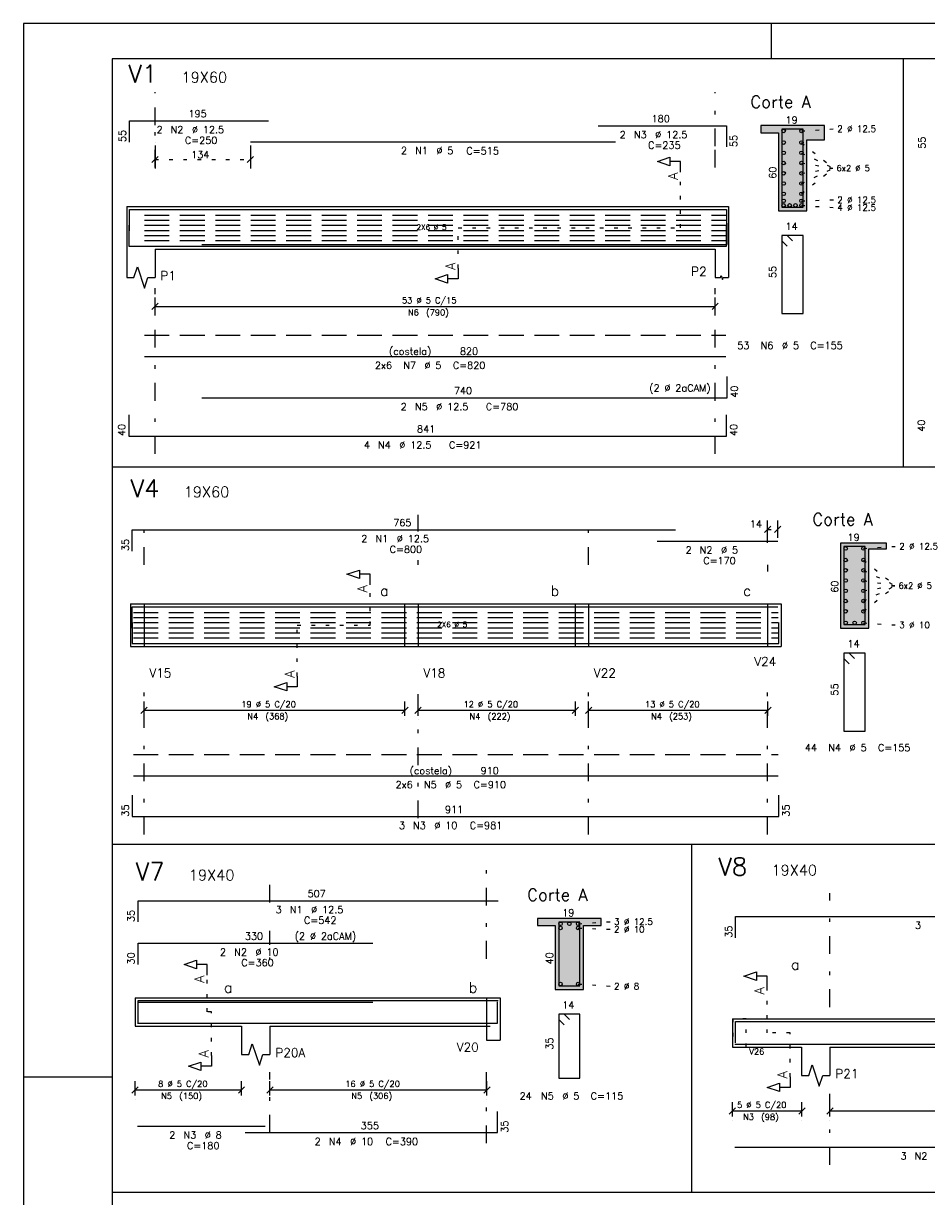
# Model space of a CAD drawing. Extents: x 0 to 84.1, y 0 to 59.4.
# Tile 3 of 17: x 0 to 25.5, y 26.3 to 59.4. Entities that reach past the tile are written whole.
import ezdxf

# ---------------------------------------------------------------- set-up
doc = ezdxf.new("R2010")
doc.units = 0
for name, pattern in [('ESTILO_TQS_0001', [1, 0.7, -0.3]), ('ESTILO_TQS_0002', [0.4, 0.1, -0.3]), ('ESTILO_TQS_0003', [1.5, 0.5, -0.4, 0.1, -0.5])]:
    doc.linetypes.add(name, pattern=pattern)
for name, color, linetype in [('1', 7, 'CONTINUOUS'), ('10', 10, 'CONTINUOUS'), ('12', 12, 'CONTINUOUS'), ('14', 14, 'CONTINUOUS'), ('2', 2, 'CONTINUOUS'), ('3', 3, 'CONTINUOUS'), ('4', 4, 'CONTINUOUS'), ('5', 3, 'CONTINUOUS')]:
    doc.layers.add(name, color=color, linetype=linetype)
doc.styles.get("Standard").update_dxf_attribs({"font": 'ROMANS.SHX'})

msp = doc.modelspace()

# ---------------------------------------------------------------- linework, layer by layer
at = {"layer": '1', "linetype": 'CONTINUOUS'}
for p, q in [((84.099998, 59.400009), (0, 59.400009)), ((0, 59.400009), (0, 0)), ((21.1, 58.400009), (21.1, 59.400009)), ((24.811825, 58.4), (24.811825, 46.901849)), ((22.596458, 56.519334), (20.796458, 56.519334)), ((20.796458, 56.319334), (21.296458, 56.319334)), ((21.296458, 56.319334), (21.296458, 54.119334)), ((22.096458, 54.119334), (22.096458, 56.119334)), ((22.096458, 56.119334), (22.596458, 56.119334)), ((2.912786, 54.236278), (2.912786, 53.036278)), ((2.912786, 54.236278), (3.712786, 54.236278)), ((3.712786, 54.236278), (19.512786, 54.236278)), ((19.512786, 54.236278), (19.892786, 54.236278)), ((19.892786, 54.236278), (19.892786, 53.036278)), ((21.296458, 54.119334), (22.096458, 54.119334)), ((2.912786, 53.036278), (2.912786, 52.236278)), ((3.712786, 53.036278), (19.512786, 53.036278)), ((3.712786, 53.036278), (3.712786, 52.236278)), ((19.512786, 53.036278), (19.512786, 52.236278)), ((19.892786, 53.036278), (19.892786, 52.236278)), ((2.5, 46.901849), (71.1903, 46.901849)), ((24.345514, 44.747177), (23.045514, 44.747177)), ((23.045514, 44.747177), (23.045514, 42.347177)), ((23.845514, 42.347177), (23.845514, 44.587177)), ((23.845514, 44.587177), (24.345514, 44.587177)), ((3.02091, 43.03231), (3.02091, 41.83231)), ((3.02091, 43.03231), (3.02091, 41.83231)), ((3.02091, 43.03231), (3.02091, 41.83231)), ((3.02091, 43.03231), (3.40091, 43.03231)), ((3.40091, 43.03231), (10.75091, 43.03231)), ((3.40091, 43.03231), (3.40091, 41.83231)), ((10.75091, 43.03231), (10.75091, 41.83231)), ((10.75091, 43.03231), (10.75091, 41.83231)), ((10.75091, 43.03231), (11.13091, 43.03231)), ((11.13091, 43.03231), (15.56091, 43.03231)), ((11.13091, 43.03231), (11.13091, 41.83231)), ((15.56091, 43.03231), (15.56091, 41.83231)), ((15.56091, 43.03231), (15.56091, 41.83231)), ((15.56091, 43.03231), (15.94091, 43.03231)), ((15.94091, 43.03231), (20.99091, 43.03231)), ((15.94091, 43.03231), (15.94091, 41.83231)), ((20.99091, 43.03231), (20.99091, 41.83231)), ((20.99091, 43.03231), (20.99091, 41.83231)), ((20.99091, 43.03231), (21.37091, 43.03231)), ((21.37091, 43.03231), (21.37091, 41.83231)), ((21.37091, 43.03231), (21.37091, 41.83231)), ((23.045514, 42.347177), (23.845514, 42.347177)), ((3.02091, 41.83231), (3.40091, 41.83231)), ((3.40091, 41.83231), (10.75091, 41.83231)), ((10.75091, 41.83231), (11.13091, 41.83231)), ((11.13091, 41.83231), (15.56091, 41.83231)), ((15.56091, 41.83231), (15.94091, 41.83231)), ((15.94091, 41.83231), (20.99091, 41.83231)), ((20.99091, 41.83231), (21.37091, 41.83231)), ((2.5, 36.261025), (71.1903, 36.261025)), ((18.843509, 36.261025), (18.843509, 26.440318)), ((16.299117, 34.162429), (14.499117, 34.162429)), ((14.499117, 33.962429), (14.999117, 33.962429)), ((14.999117, 33.962429), (14.999117, 32.162429)), ((15.799117, 32.162429), (15.799117, 33.962429)), ((15.799117, 33.962429), (16.299117, 33.962429)), ((14.999117, 32.162429), (15.799117, 32.162429)), ((3.15029, 31.92875), (3.15029, 31.12875)), ((3.15029, 31.92875), (6.15429, 31.92875)), ((6.15429, 31.92875), (6.95429, 31.92875)), ((6.95429, 31.92875), (13.06429, 31.92875)), ((13.06429, 31.92875), (13.06429, 31.12875)), ((13.06429, 31.92875), (13.06429, 30.72875)), ((13.06429, 31.92875), (13.44429, 31.92875)), ((13.44429, 31.92875), (13.44429, 31.12875)), ((13.44429, 31.92875), (13.44429, 30.72875)), ((3.15029, 31.12875), (6.15429, 31.12875)), ((6.15429, 31.12875), (6.15429, 30.32875)), ((6.95429, 31.12875), (13.06429, 31.12875)), ((6.95429, 31.12875), (6.95429, 30.32875)), ((20.000336, 31.335405), (20.000336, 30.535405)), ((20.000336, 31.335405), (21.950336, 31.335405)), ((21.950336, 31.335405), (22.750336, 31.335405)), ((22.750336, 31.335405), (31.850336, 31.335405)), ((13.06429, 30.72875), (13.44429, 30.72875)), ((20.000336, 30.535405), (21.950336, 30.535405)), ((21.950336, 30.535405), (21.950336, 29.735405)), ((22.750336, 30.535405), (31.850336, 30.535405)), ((22.750336, 30.535405), (22.750336, 29.735405)), ((0, 29.699997), (2.5, 29.699997)), ((2.5, 26.440318), (71.1903, 26.440318))]:
    msp.add_line(p, q, dxfattribs=at)
at = {"layer": '1', "linetype": 'ESTILO_TQS_0002'}
for p, q in [((21.946408, 56.369284), (22.866458, 56.429334)), ((21.946408, 56.041334), (22.851458, 55.319334)), ((21.946408, 55.752534), (22.851458, 55.319334)), ((3.712786, 55.564722), (6.400186, 55.564722)), ((21.946408, 55.463734), (22.851458, 55.319334)), ((21.946408, 54.597334), (22.851458, 55.319334)), ((21.946408, 54.886134), (22.851458, 55.319334)), ((21.946408, 55.174934), (22.851458, 55.319334)), ((18.537786, 53.636278), (18.537786, 55.209722)), ((21.946408, 54.399384), (22.866458, 54.425334)), ((21.946408, 54.269384), (22.866458, 54.209334)), ((12.262786, 52.501278), (12.262786, 53.636278)), ((12.262786, 53.636278), (18.537786, 53.636278)), ((20.99091, 45.132464), (21.27745, 45.132464)), ((23.695464, 44.597127), (24.615514, 44.657177)), ((23.695464, 44.269177), (24.600514, 43.547177)), ((23.695464, 43.980377), (24.600514, 43.547177)), ((23.695464, 43.691577), (24.600514, 43.547177)), ((9.77591, 42.43231), (9.77591, 43.56731)), ((23.695464, 42.825177), (24.600514, 43.547177)), ((23.695464, 43.113977), (24.600514, 43.547177)), ((23.695464, 43.402777), (24.600514, 43.547177)), ((3.02091, 43.03231), (3.40091, 43.03231)), ((3.40091, 43.03231), (3.40091, 41.83231)), ((10.75091, 43.03231), (10.75091, 41.83231)), ((10.75091, 43.03231), (11.13091, 43.03231)), ((11.13091, 43.03231), (11.13091, 41.83231)), ((15.56091, 43.03231), (15.56091, 41.83231)), ((15.56091, 43.03231), (15.94091, 43.03231)), ((15.94091, 43.03231), (15.94091, 41.83231)), ((20.99091, 43.03231), (20.99091, 41.83231)), ((20.99091, 43.03231), (21.37091, 43.03231)), ((7.72591, 40.99731), (7.72591, 42.43231)), ((7.72591, 42.43231), (9.77591, 42.43231)), ((23.695464, 42.497227), (24.615514, 42.437177)), ((3.02091, 41.83231), (3.40091, 41.83231)), ((10.75091, 41.83231), (11.13091, 41.83231)), ((15.56091, 41.83231), (15.94091, 41.83231)), ((20.99091, 41.83231), (21.37091, 41.83231)), ((15.649067, 34.012379), (16.569117, 34.072429)), ((15.649067, 33.892379), (16.569117, 33.856429)), ((5.17929, 31.52875), (5.17929, 32.56375)), ((15.649067, 32.312479), (16.569117, 32.252429)), ((20.975336, 30.935405), (20.975336, 32.235114)), ((13.06429, 31.92875), (13.06429, 31.12875)), ((13.06429, 31.92875), (13.44429, 31.92875)), ((5.30229, 31.52875), (5.17929, 31.52875)), ((5.30229, 30.29375), (5.30229, 31.52875)), ((13.06429, 31.12875), (13.44429, 31.12875)), ((21.625336, 30.935405), (20.975336, 30.935405)), ((21.625336, 29.700405), (21.625336, 30.935405))]:
    msp.add_line(p, q, dxfattribs=at)
at = {"layer": '1', "linetype": 'ESTILO_TQS_0001'}
for p, q in [((3.412786, 53.997278), (19.813186, 53.997278)), ((3.412786, 53.852878), (19.813186, 53.852878)), ((3.412786, 53.708478), (19.813186, 53.708478)), ((3.412786, 53.564078), (19.813186, 53.564078)), ((3.412786, 53.419678), (19.813186, 53.419678)), ((3.412786, 53.275278), (19.813186, 53.275278)), ((3.10091, 42.79331), (21.29111, 42.79331)), ((3.10091, 42.64891), (21.29111, 42.64891)), ((3.10091, 42.50451), (21.29111, 42.50451)), ((3.10091, 42.36011), (21.29111, 42.36011)), ((3.10091, 42.21571), (21.29111, 42.21571)), ((3.10091, 42.07131), (21.29111, 42.07131))]:
    msp.add_line(p, q, dxfattribs=at)
at = {"layer": '1', "linetype": 'CONTINUOUS'}
for points in [[(18.537786, 55.209722), (18.537786, 55.509722), (18.237786, 55.509722), (18.237786, 55.389722), (17.887786, 55.509722), (18.237786, 55.629722), (18.237786, 55.509722)], [(2.912786, 52.236278), (3.112786, 52.236278), (3.212786, 52.536278), (3.412786, 51.936278), (3.512786, 52.236278), (3.712786, 52.236278)], [(12.262786, 52.501278), (12.262786, 52.201278), (11.962786, 52.201278), (11.962786, 52.081278), (11.612786, 52.201278), (11.962786, 52.321278), (11.962786, 52.201278)], [(19.512786, 52.236278), (19.664786, 52.236278), (19.683786, 52.293278), (19.721786, 52.179278), (19.740786, 52.236278), (19.892786, 52.236278)], [(9.77591, 43.56731), (9.77591, 43.86731), (9.47591, 43.86731), (9.47591, 43.74731), (9.12591, 43.86731), (9.47591, 43.98731), (9.47591, 43.86731)], [(7.72591, 40.99731), (7.72591, 40.69731), (7.42591, 40.69731), (7.42591, 40.57731), (7.07591, 40.69731), (7.42591, 40.81731), (7.42591, 40.69731)], [(5.17929, 32.56375), (5.17929, 32.86375), (4.87929, 32.86375), (4.87929, 32.74375), (4.52929, 32.86375), (4.87929, 32.98375), (4.87929, 32.86375)], [(20.975336, 32.235114), (20.975336, 32.535114), (20.675336, 32.535114), (20.675336, 32.415114), (20.325336, 32.535114), (20.675336, 32.655114), (20.675336, 32.535114)], [(6.15429, 30.32875), (6.35429, 30.32875), (6.45429, 30.62875), (6.65429, 30.02875), (6.75429, 30.32875), (6.95429, 30.32875)], [(5.30229, 30.29375), (5.30229, 29.99375), (5.00229, 29.99375), (5.00229, 29.87375), (4.65229, 29.99375), (5.00229, 30.11375), (5.00229, 29.99375)], [(21.950336, 29.735405), (22.150336, 29.735405), (22.250336, 30.035405), (22.450336, 29.435405), (22.550336, 29.735405), (22.750336, 29.735405)], [(21.625336, 29.700405), (21.625336, 29.400405), (21.325336, 29.400405), (21.325336, 29.280405), (20.975336, 29.400405), (21.325336, 29.520405), (21.325336, 29.400405)]]:
    msp.add_lwpolyline(points, dxfattribs=at)
at = {"layer": '1', "linetype": 'ESTILO_TQS_0001'}
for points in [[(3.412786, 50.608167), (19.813186, 50.608167)], [(3.10091, 38.78231), (21.29111, 38.78231)]]:
    msp.add_lwpolyline(points, dxfattribs=at)
at = {"layer": '1', "linetype": 'ESTILO_TQS_0002'}
msp.add_lwpolyline([(20.010336, 31.335405), (20.010336, 30.535405), (20.390336, 30.535405), (20.390336, 31.335405), (20.010336, 31.335405)], dxfattribs=at)
at = {"layer": '1', "linetype": 'CONTINUOUS'}
for centre in [(21.446508, 56.369284), (21.946408, 56.369284), (21.446508, 56.041334), (21.946408, 56.041334), (21.446508, 55.752534), (21.946408, 55.752534), (21.446508, 55.463734), (21.946408, 55.463734), (21.446508, 55.174934), (21.446508, 54.886134), (21.946408, 55.174934), (21.946408, 54.886134), (21.446508, 54.597334), (21.946408, 54.597334), (21.446508, 54.399384), (21.446508, 54.269384), (21.613141, 54.269384), (21.779775, 54.269384), (21.946408, 54.399384), (21.946408, 54.269384), (23.195564, 44.597127), (23.695464, 44.597127), (23.195564, 44.269177), (23.195564, 43.980377), (23.695464, 44.269177), (23.695464, 43.980377), (23.195564, 43.691577), (23.695464, 43.691577), (23.195564, 43.402777), (23.695464, 43.402777), (23.195564, 43.113977), (23.695464, 43.113977), (23.195564, 42.825177), (23.695464, 42.825177), (23.195564, 42.497227), (23.445514, 42.497227), (23.695464, 42.497227), (15.149167, 34.012379), (15.149167, 33.892379), (15.399117, 34.012379), (15.649067, 34.012379), (15.649067, 33.892379), (15.149167, 32.312479), (15.649067, 32.312479)]:
    msp.add_circle(centre, 0.05, dxfattribs=at)
at = {"layer": '10', "linetype": 'CONTINUOUS'}
for points in [[(22.096458, 54.119334), (22.096458, 56.119334), (22.596458, 56.119334), (22.596458, 56.519334), (20.796458, 56.519334), (20.796458, 56.319334), (21.296458, 56.319334), (21.296458, 54.119334), (22.096458, 54.119334)], [(23.845514, 42.347177), (23.845514, 44.587177), (24.345514, 44.587177), (24.345514, 44.747177), (23.045514, 44.747177), (23.045514, 42.347177), (23.845514, 42.347177)], [(15.799117, 32.162429), (15.799117, 33.962429), (16.299117, 33.962429), (16.299117, 34.162429), (14.499117, 34.162429), (14.499117, 33.962429), (14.999117, 33.962429), (14.999117, 32.162429), (15.799117, 32.162429)]]:
    msp.add_lwpolyline(points, dxfattribs=at)
at = {"layer": '12', "linetype": 'CONTINUOUS'}
msp.add_lwpolyline([(2.5, 1), (83.099998, 1), (83.099998, 58.400009), (2.5, 58.400009), (2.5, 1)], dxfattribs=at)
at = {"layer": '14', "linetype": 'CONTINUOUS'}
for points in [[(20.796458, 56.519334), (20.796458, 56.319334), (21.296458, 56.319334)], [(20.796458, 56.519334), (21.296458, 56.319334), (22.596458, 56.519334)], [(21.296458, 56.319334), (22.096458, 56.119334), (22.596458, 56.519334)], [(21.296458, 54.119334), (22.096458, 54.119334), (21.296458, 56.319334)], [(22.096458, 54.119334), (22.096458, 56.119334), (21.296458, 56.319334)], [(22.096458, 56.119334), (22.596458, 56.119334), (22.596458, 56.519334)], [(23.045514, 42.347177), (23.845514, 42.347177), (23.045514, 44.747177)], [(23.845514, 42.347177), (23.845514, 44.587177), (23.045514, 44.747177)], [(23.045514, 44.747177), (23.845514, 44.587177), (24.345514, 44.747177)], [(23.845514, 44.587177), (24.345514, 44.587177), (24.345514, 44.747177)], [(14.499117, 34.162429), (14.499117, 33.962429), (14.999117, 33.962429)], [(14.499117, 34.162429), (14.999117, 33.962429), (16.299117, 34.162429)], [(14.999117, 33.962429), (15.799117, 33.962429), (16.299117, 34.162429)], [(15.799117, 33.962429), (16.299117, 33.962429), (16.299117, 34.162429)], [(14.999117, 32.162429), (15.799117, 32.162429), (14.999117, 33.962429)], [(15.799117, 32.162429), (15.799117, 33.962429), (14.999117, 33.962429)]]:
    msp.add_solid(points, dxfattribs=at)
at = {"layer": '2', "linetype": 'ESTILO_TQS_0003'}
for p, q in [((3.712786, 56.534604), (3.712786, 57.460604)), ((19.512786, 55.935441), (19.512786, 57.460604)), ((3.712786, 55.336278), (3.712786, 56.534604)), ((19.512786, 55.336278), (19.512786, 56.534604)), ((3.712786, 47.262539), (3.712786, 51.936278)), ((19.512786, 47.262539), (19.512786, 51.936278)), ((3.40091, 44.13231), (3.40091, 45.540896)), ((11.13091, 45.074464), (11.13091, 45.540896)), ((15.94091, 44.13231), (15.94091, 45.540896)), ((20.99091, 44.754464), (20.99091, 45.540896)), ((11.13091, 44.13231), (11.13091, 44.270464)), ((20.99091, 44.13231), (20.99091, 43.950464)), ((3.40091, 36.53485), (3.40091, 40.73231)), ((11.13091, 36.98685), (11.13091, 40.73231)), ((15.94091, 36.53485), (15.94091, 40.73231)), ((20.99091, 36.53485), (20.99091, 40.73231)), ((13.06429, 33.02875), (13.06429, 35.594074)), ((6.95429, 34.61542), (6.95429, 35.13942)), ((22.750336, 31.665114), (22.750336, 34.874489)), ((6.95429, 33.41542), (6.95429, 33.81142)), ((6.95429, 33.02875), (6.95429, 33.066074)), ((6.95429, 28.122942), (6.95429, 29.82875)), ((13.06429, 27.827999), (13.06429, 29.82875)), ((22.750336, 27.214338), (22.750336, 29.235405))]:
    msp.add_line(p, q, dxfattribs=at)
at = {"layer": '2', "linetype": 'CONTINUOUS'}
for p, q in [((3.712786, 56.056604), (3.712786, 56.056604)), ((3.712786, 55.956604), (3.712786, 55.314722)), ((6.400186, 56.056604), (6.400186, 56.056604)), ((6.400186, 55.956604), (6.400186, 55.314722)), ((3.624397, 55.476334), (3.801174, 55.653111)), ((6.311797, 55.476334), (6.488574, 55.653111)), ((3.712786, 51.262153), (3.712786, 51.672153)), ((19.512786, 51.262153), (19.512786, 51.672153)), ((3.624397, 51.333765), (3.801174, 51.510542)), ((3.712786, 51.422153), (19.512786, 51.422153)), ((19.424397, 51.333765), (19.601174, 51.510542)), ((3.712786, 51.162153), (3.712786, 51.162153)), ((19.512786, 51.162153), (19.512786, 51.162153)), ((20.99091, 44.892464), (20.99091, 45.382464)), ((21.27745, 44.892464), (21.27745, 45.382464)), ((20.902522, 45.044076), (21.079298, 45.220852)), ((21.189062, 45.044076), (21.365838, 45.220852)), ((20.99091, 44.792464), (20.99091, 44.792464)), ((21.27745, 44.792464), (21.27745, 44.792464)), ((3.312522, 39.943922), (3.489298, 40.120698)), ((3.40091, 39.87231), (3.40091, 40.28231)), ((3.40091, 40.03231), (10.76091, 40.03231)), ((10.672522, 39.943922), (10.849298, 40.120698)), ((10.76091, 39.87231), (10.76091, 40.28231)), ((11.042522, 39.943922), (11.219298, 40.120698)), ((11.13091, 39.87231), (11.13091, 40.28231)), ((11.13091, 40.03231), (15.57091, 40.03231)), ((15.482522, 39.943922), (15.659298, 40.120698)), ((15.57091, 39.87231), (15.57091, 40.28231)), ((15.852522, 39.943922), (16.029298, 40.120698)), ((15.94091, 39.87231), (15.94091, 40.28231)), ((15.94091, 40.03231), (21.00091, 40.03231)), ((20.912522, 39.943922), (21.089298, 40.120698)), ((21.00091, 39.87231), (21.00091, 40.28231)), ((3.40091, 39.77231), (3.40091, 39.77231)), ((10.76091, 39.77231), (10.76091, 39.77231)), ((11.13091, 39.77231), (11.13091, 39.77231)), ((15.57091, 39.77231), (15.57091, 39.77231)), ((15.94091, 39.77231), (15.94091, 39.77231)), ((21.00091, 39.77231), (21.00091, 39.77231)), ((3.15029, 29.16875), (3.15029, 29.57875)), ((6.15029, 29.16875), (6.15029, 29.57875)), ((6.95429, 29.16875), (6.95429, 29.57875)), ((13.07429, 29.16875), (13.07429, 29.57875)), ((3.061902, 29.240362), (3.238678, 29.417138)), ((3.15029, 29.32875), (6.15029, 29.32875)), ((6.061902, 29.240362), (6.238678, 29.417138)), ((6.865902, 29.240362), (7.042678, 29.417138)), ((6.95429, 29.32875), (13.07429, 29.32875)), ((12.985902, 29.240362), (13.162678, 29.417138)), ((3.15029, 29.06875), (3.15029, 29.06875)), ((6.15029, 29.06875), (6.15029, 29.06875)), ((6.95429, 29.06875), (6.95429, 29.06875)), ((13.07429, 29.06875), (13.07429, 29.06875)), ((19.911947, 28.647016), (20.088724, 28.823793)), ((20.000336, 28.575405), (20.000336, 28.985405)), ((21.871947, 28.647016), (22.048724, 28.823793)), ((21.960336, 28.575405), (21.960336, 28.985405)), ((22.661947, 28.647016), (22.838724, 28.823793)), ((22.750336, 28.575405), (22.750336, 28.985405)), ((20.000336, 28.735405), (21.960336, 28.735405)), ((20.000336, 28.475405), (20.000336, 28.475405)), ((21.960336, 28.475405), (21.960336, 28.475405)), ((22.750336, 28.735405), (31.850336, 28.735405)), ((22.750336, 28.475405), (22.750336, 28.475405))]:
    msp.add_line(p, q, dxfattribs=at)
at = {"layer": '4', "linetype": 'CONTINUOUS'}
for p, q in [((2.992786, 56.053746), (2.992786, 56.653746)), ((2.992786, 56.653746), (6.912786, 56.653746)), ((16.210786, 56.517272), (19.830786, 56.517272)), ((19.830786, 56.517272), (19.830786, 55.917272)), ((6.400186, 56.066604), (16.700186, 56.066604)), ((2.992786, 53.556278), (2.992786, 54.156278)), ((2.992786, 54.156278), (6.912786, 54.156278)), ((6.400186, 54.156278), (16.700186, 54.156278)), ((16.210786, 54.156278), (19.830786, 54.156278)), ((19.830786, 54.156278), (19.830786, 53.556278)), ((2.972786, 53.716278), (2.972786, 53.116278)), ((19.832786, 53.116278), (19.832786, 53.716278)), ((19.852786, 53.166278), (19.852786, 53.766278)), ((2.972786, 53.116278), (19.832786, 53.116278)), ((5.032786, 53.166278), (19.852786, 53.166278)), ((19.852786, 48.842539), (19.852786, 49.442539)), ((5.032786, 48.842539), (19.852786, 48.842539)), ((2.972786, 48.362539), (2.972786, 47.762539)), ((19.832786, 47.762539), (19.832786, 48.362539)), ((2.972786, 47.762539), (19.832786, 47.762539)), ((3.07091, 44.522464), (3.07091, 45.122464)), ((3.07091, 45.122464), (18.39091, 45.122464)), ((17.87745, 44.802464), (21.27745, 44.802464)), ((3.07091, 42.35231), (3.07091, 42.95231)), ((3.07091, 42.95231), (18.39091, 42.95231)), ((17.87745, 42.95231), (21.27745, 42.95231)), ((3.07091, 42.51231), (3.07091, 41.91231)), ((21.31091, 41.91231), (21.31091, 42.51231)), ((3.07091, 41.91231), (21.31091, 41.91231)), ((3.07091, 37.63485), (3.07091, 37.03485)), ((21.31091, 37.03485), (21.31091, 37.63485)), ((3.07091, 37.03485), (21.31091, 37.03485)), ((3.23429, 34.06342), (3.23429, 34.66342)), ((3.23429, 34.66342), (13.39429, 34.66342)), ((20.090336, 33.620114), (20.090336, 34.220114)), ((20.090336, 34.220114), (32.608336, 34.220114)), ((3.23429, 32.86342), (3.23429, 33.46342)), ((3.23429, 33.46342), (9.85429, 33.46342)), ((3.23429, 31.24875), (3.23429, 31.84875)), ((3.23429, 31.84875), (13.39429, 31.84875)), ((3.23429, 31.19875), (3.23429, 31.79875)), ((3.23429, 31.79875), (9.85429, 31.79875)), ((13.37429, 31.20875), (13.37429, 31.80875)), ((3.21429, 31.20875), (6.81429, 31.20875)), ((6.25429, 31.20875), (13.37429, 31.20875)), ((20.090336, 30.655405), (20.090336, 31.255405)), ((20.090336, 31.255405), (32.608336, 31.255405)), ((20.070336, 30.615405), (32.610336, 30.615405)), ((13.37429, 28.122942), (13.37429, 28.722942)), ((3.21429, 28.303465), (6.81429, 28.303465)), ((6.25429, 28.122942), (13.37429, 28.122942)), ((20.070336, 27.714338), (32.610336, 27.714338))]:
    msp.add_line(p, q, dxfattribs=at)
for points in [[(21.398579, 56.418273), (21.397519, 56.419334), (21.396458, 56.419334), (21.396458, 54.219334), (21.996458, 54.219334), (21.996458, 56.419334), (21.396458, 56.419334), (21.396458, 56.418273), (21.397519, 56.417212)], [(21.696458, 53.269334), (21.546458, 53.419334), (21.396458, 53.419334), (21.396458, 51.219334), (21.996458, 51.219334), (21.996458, 53.419334), (21.396458, 53.419334), (21.396458, 53.269334), (21.546458, 53.119334)], [(3.412786, 50.008167), (19.813186, 50.008167)], [(23.147636, 44.646117), (23.146575, 44.647177), (23.145514, 44.647177), (23.145514, 42.447177), (23.745514, 42.447177), (23.745514, 44.647177), (23.145514, 44.647177), (23.145514, 44.646117), (23.146575, 44.645056)], [(23.445514, 41.497177), (23.295514, 41.647177), (23.145514, 41.647177), (23.145514, 39.447177), (23.745514, 39.447177), (23.745514, 41.647177), (23.145514, 41.647177), (23.145514, 41.497177), (23.295514, 41.347177)], [(3.10091, 38.18231), (21.29111, 38.18231)], [(15.101238, 34.061368), (15.100178, 34.062429), (15.099117, 34.062429), (15.099117, 32.262429), (15.699117, 32.262429), (15.699117, 34.062429), (15.099117, 34.062429), (15.099117, 34.061368), (15.100178, 34.060307)], [(15.399117, 31.312429), (15.249117, 31.462429), (15.099117, 31.462429), (15.099117, 29.662429), (15.699117, 29.662429), (15.699117, 31.462429), (15.099117, 31.462429), (15.099117, 31.312429), (15.249117, 31.162429)]]:
    msp.add_lwpolyline(points, dxfattribs=at)

# ---------------------------------------------------------------- texts
at = {"layer": '1', "linetype": 'CONTINUOUS'}
for s, height, p in [('19X60', 0.3, (4.458975, 57.73188)), ('Corte A', 0.34, (20.506458, 57.019334)), ('195', 0.2, (4.652786, 56.753746)), ('180', 0.2, (17.720786, 56.617272)), ('19', 0.2, (21.496458, 56.579334)), ('2 %%c 12.5', 0.18, (22.956458, 56.339334)), ('6x2 %%c 5', 0.17, (22.936458, 55.234334)), ('4 %%c 12.5', 0.18, (22.956458, 54.119334)), ('2 %%c 12.5', 0.18, (22.956458, 54.335334)), ('2X6 %%c 5', 0.15, (11.087986, 53.579078)), ('14', 0.2, (21.496458, 53.579334)), ('P1', 0.25, (3.862786, 52.161278)), ('P2', 0.25, (18.834667, 52.283841)), ('(costela)', 0.2, (10.312986, 50.058167)), ('820', 0.2, (12.312986, 50.058167)), ('740', 0.2, (12.142786, 48.942539)), ('(2 %%c 2aCAM)', 0.2, (17.652786, 49.022539)), ('841', 0.2, (11.102786, 47.862539)), ('19X60', 0.3, (4.52091, 46.040896)), ('765', 0.2, (10.43091, 45.222464)), ('Corte A', 0.34, (22.255514, 45.247177)), ('19', 0.2, (23.245514, 44.807177)), ('2 %%c 12.5', 0.18, (24.705514, 44.567177)), ('a', 0.3, (10.0581, 43.255669)), ('b', 0.3, (14.8681, 43.255669)), ('c', 0.3, (20.2981, 43.255669)), ('6x2 %%c 5', 0.17, (24.685514, 43.462177)), ('2X6 %%c 5', 0.15, (11.67101, 42.37511)), ('3 %%c 10', 0.18, (24.705514, 42.347177)), ('14', 0.2, (23.245514, 41.807177)), ('V24', 0.25, (20.615235, 41.282424)), ('V15', 0.25, (3.55091, 40.95731)), ('V18', 0.25, (11.28091, 40.95731)), ('V22', 0.25, (16.09091, 40.95731)), ('(costela)', 0.2, (10.89601, 38.23231)), ('910', 0.2, (12.89601, 38.23231)), ('911', 0.2, (11.89091, 37.13485)), ('19X40', 0.3, (4.667297, 35.236892)), ('19X40', 0.3, (21.100336, 35.374489)), ('507', 0.2, (8.01429, 34.76342)), ('Corte A', 0.34, (14.209117, 34.662429)), ('19', 0.2, (15.199117, 34.222429)), ('3 %%c 12.5', 0.18, (16.659117, 33.982429)), ('330', 0.2, (6.24429, 33.56342)), ('(2 %%c 2aCAM)', 0.2, (7.65429, 33.56342)), ('2 %%c 10', 0.18, (16.659117, 33.766429)), ('a', 0.3, (21.650336, 32.715114)), ('a', 0.3, (5.653047, 32.06632)), ('b', 0.3, (12.563047, 32.06632)), ('2 %%c 8', 0.18, (16.659117, 32.162429)), ('14', 0.2, (15.199117, 31.622429)), ('P20A', 0.25, (7.10429, 30.25375)), ('V20', 0.25, (12.222953, 30.407676)), ('P21', 0.25, (22.900336, 29.660405)), ('355', 0.2, (9.51429, 28.222942))]:
    msp.add_text(s, height=height, dxfattribs=at).set_placement(p)
for s, height, p in [('60', 0.2, (21.236458, 55.019334)), ('A', 0.272, (18.456186, 54.992122)), ('A', 0.272, (12.181186, 52.446878)), ('55', 0.2, (21.236458, 52.219334)), ('A', 0.272, (9.69431, 43.34971)), ('60', 0.2, (22.985514, 43.347177)), ('A', 0.272, (7.64431, 40.94291)), ('55', 0.2, (22.985514, 40.447177)), ('40', 0.2, (14.939117, 32.862429)), ('A', 0.272, (5.09769, 32.34615)), ('A', 0.272, (20.893736, 32.017514)), ('A', 0.272, (5.22069, 30.23935)), ('35', 0.2, (14.939117, 30.462429)), ('A', 0.272, (21.543736, 29.646005))]:
    msp.add_text(s, height=height, rotation=90, dxfattribs=at).set_placement(p)
at = {"layer": '2', "linetype": 'CONTINUOUS'}
for s, height, p in [('134', 0.2, (4.731527, 55.602502)), ('53 %%c 5 C/15', 0.17, (10.677786, 51.507153)), ('N6', 0.17, (10.847786, 51.167153)), ('(790)', 0.17, (11.357786, 51.167153)), ('14', 0.2, (20.49091, 45.182464)), ('19 %%c 5 C/20', 0.17, (6.14591, 40.11731)), ('12 %%c 5 C/20', 0.17, (12.41591, 40.11731)), ('13 %%c 5 C/20', 0.17, (17.53591, 40.11731)), ('N4', 0.17, (6.31591, 39.77731)), ('(368)', 0.17, (6.82591, 39.77731)), ('N4', 0.17, (12.58591, 39.77731)), ('(222)', 0.17, (13.09591, 39.77731)), ('N4', 0.17, (17.70591, 39.77731)), ('(253)', 0.17, (18.21591, 39.77731)), ('V26', 0.17, (20.475336, 30.322905)), ('8 %%c 5 C/20', 0.17, (3.80029, 29.41375)), ('16 %%c 5 C/20', 0.17, (9.07929, 29.41375)), ('N5', 0.17, (3.88529, 29.07375)), ('(150)', 0.17, (4.39529, 29.07375)), ('N5', 0.17, (9.24929, 29.07375)), ('(306)', 0.17, (9.75929, 29.07375)), ('5 %%c 5 C/20', 0.17, (20.130336, 28.820405)), ('N3', 0.17, (20.300336, 28.480405)), ('(98)', 0.17, (20.810336, 28.480405))]:
    msp.add_text(s, height=height, dxfattribs=at).set_placement(p)
at = {"layer": '3', "linetype": 'CONTINUOUS'}
for s, p in [('55', (2.892786, 56.053746)), ('55', (20.130786, 55.917272)), ('55', (25.4475, 55.865244)), ('40', (20.152786, 48.842539)), ('40', (2.872786, 47.762539)), ('40', (20.132786, 47.762539)), ('40', (25.4255, 47.883633)), ('35', (2.97091, 44.522464)), ('35', (2.97091, 37.03485)), ('35', (21.61091, 37.03485)), ('35', (3.13429, 34.06342)), ('35', (19.990336, 33.620114)), ('30', (3.13429, 32.86342)), ('35', (13.67429, 28.122942))]:
    msp.add_text(s, height=0.2, rotation=90, dxfattribs=at).set_placement(p)
for s, p in [('2', (3.752786, 56.303746)), ('N2', (4.152786, 56.303746)), ('%%c 12.5', (4.752786, 56.303746)), ('2', (16.820786, 56.167272)), ('N3', (17.220786, 56.167272)), ('%%c 12.5', (17.820786, 56.167272)), ('C=250', (4.552786, 56.003746)), ('2', (10.650186, 55.716604)), ('N1', (11.050186, 55.716604)), ('%%c 5', (11.650186, 55.716604)), ('C=515', (12.494756, 55.707696)), ('C=235', (17.620786, 55.867272)), (' 53', (19.996458, 50.219334)), ('N6', (20.796458, 50.219334)), ('%%c 5', (21.396458, 50.219334)), ('C=155', (22.196458, 50.219334)), ('2x6', (9.912986, 49.658167)), ('N7', (10.712986, 49.658167)), ('%%c 5', (11.312986, 49.658167)), ('C=820', (12.112986, 49.658167)), ('2', (10.642786, 48.492539)), ('N5', (11.042786, 48.492539)), ('%%c 12.5', (11.642786, 48.492539)), ('C=780', (13.042786, 48.492539)), ('4', (9.602786, 47.412539)), ('N4', (10.002786, 47.412539)), ('%%c 12.5', (10.602786, 47.412539)), ('C=921', (12.002786, 47.412539)), ('2', (9.53091, 44.772464)), ('N1', (9.93091, 44.772464)), ('C=800', (10.33091, 44.472464)), ('%%c 12.5', (10.53091, 44.772464)), ('%%c 5', (19.67745, 44.452464)), ('2', (18.67745, 44.452464)), ('N2', (19.07745, 44.452464)), ('C=170', (19.17745, 44.152464)), (' 44', (21.904127, 38.879756)), ('N4', (22.704127, 38.879756)), ('%%c 5', (23.304127, 38.879756)), ('C=155', (24.104127, 38.879756)), ('%%c 5', (11.89601, 37.83231)), ('2x6', (10.49601, 37.83231)), ('N5', (11.29601, 37.83231)), ('C=910', (12.69601, 37.83231)), ('3', (10.59091, 36.68485)), ('N3', (10.99091, 36.68485)), ('%%c 10', (11.59091, 36.68485)), ('C=981', (12.59091, 36.68485)), ('3', (7.11429, 34.31342)), ('N1', (7.51429, 34.31342)), ('%%c 12.5', (8.11429, 34.31342)), ('C=542', (7.91429, 34.01342)), ('3', (25.149336, 33.870114)), ('2', (5.54429, 33.11342)), ('N2', (5.94429, 33.11342)), ('%%c 10', (6.54429, 33.11342)), ('C=360', (6.14429, 32.81342)), (' 24', (13.857952, 29.053535)), ('N5', (14.601913, 29.053535)), ('%%c 5', (15.201913, 29.053535)), ('C=115', (16.001913, 29.053535)), ('2', (4.11429, 27.953465)), ('N3', (4.51429, 27.953465)), ('%%c 8', (5.11429, 27.953465)), ('C=180', (4.61429, 27.653465)), ('2', (8.21429, 27.772942)), ('N4', (8.61429, 27.772942)), ('%%c 10', (9.21429, 27.772942)), ('C=390', (10.21429, 27.772942)), ('3', (24.740336, 27.364338)), ('N2', (25.140336, 27.364338))]:
    msp.add_text(s, height=0.2, dxfattribs=at).set_placement(p)
at = {"layer": '5', "linetype": 'CONTINUOUS'}
for s, p in [('V1', (2.958975, 57.73188)), ('V4', (3.02091, 46.040896)), ('V7', (3.167297, 35.236892)), ('V8', (19.600336, 35.374489))]:
    msp.add_text(s, height=0.5, dxfattribs=at).set_placement(p)

doc.saveas('drawing.dxf')
